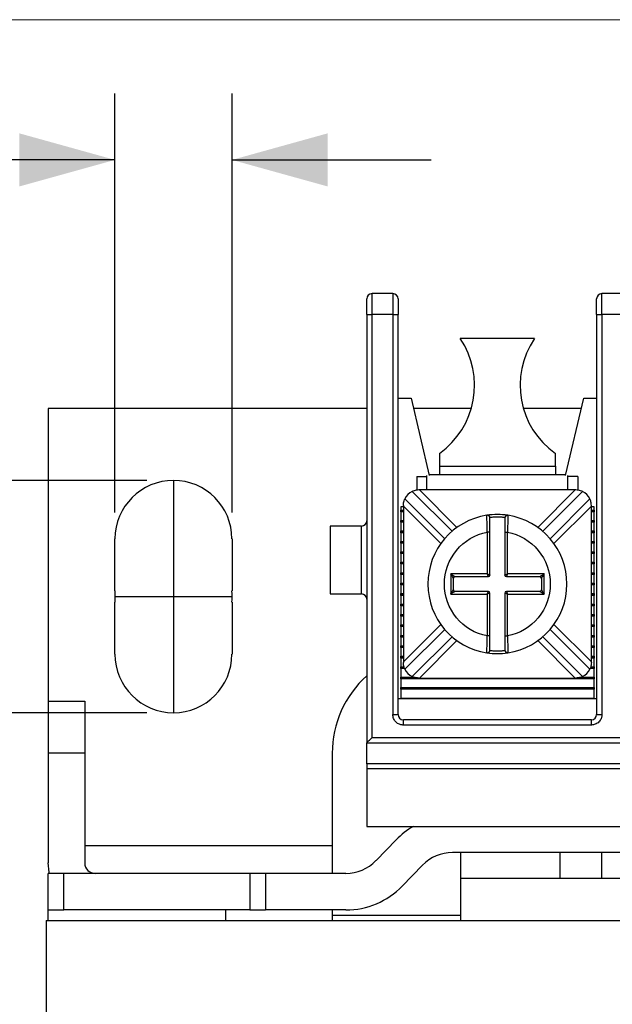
# Model space of a CAD drawing. Header units: inches. Extents: x 0 to 17, y 0 to 11.
# Tile 14 of 24: x 2.4 to 3.5, y 9.1 to 11. Entities that reach past the tile are written whole.
import ezdxf

# ---------------------------------------------------------------- set-up
doc = ezdxf.new("R2010")
doc.units = ezdxf.units.IN
doc.header["$MEASUREMENT"] = 0
doc.linetypes.add('SLD-Center', pattern=[0.75, 0.6, -0.05, 0.05, -0.05])
doc.linetypes.add('SLD-Solid', pattern=[0])
doc.layers.add('CENTER', color=40, linetype='SLD-Center')
doc.layers.add('SLD-DEFPOINTS', color=7, linetype='Continuous')
doc.layers.add('DIMENSIONS', color=140, linetype='SLD-Solid', lineweight=25)
doc.styles.add('SLDTEXTSTYLE0', font='GOTHIC.TTF', dxfattribs={"width": 0.913})
doc.dimstyles.new('SLDDIMSTYLE1', dxfattribs={"dimtxt": 0.15, "dimasz": 0.18, "dimexe": 0, "dimexo": 0.0625, "dimgap": 0.0375, "dimtad": 0, "dimtih": 1, "dimtoh": 1, "dimrnd": 1e-09, "dimdsep": 46, "dimtxsty": 'SLDTEXTSTYLE0', "dimsah": 1, "dimcen": 0.09, "dimadec": 0, "dimazin": 2, "dimtfac": 1, "dimtofl": 0, "dimtmove": 0, "dimatfit": 3, "dimfxl": 0, "dimfrac": 2, "dimtolj": 1, "dimtzin": 12, "dimarcsym": 0})
doc.dimstyles.new('SLDDIMSTYLE2', dxfattribs={"dimtxt": 0.15, "dimasz": 0.18, "dimexe": 0, "dimexo": 0.0625, "dimgap": 0.0375, "dimtad": 0, "dimtih": 1, "dimtoh": 1, "dimrnd": 1e-09, "dimdsep": 46, "dimtxsty": 'SLDTEXTSTYLE0', "dimsah": 1, "dimcen": 0.09, "dimadec": 0, "dimazin": 2, "dimtfac": 1, "dimtmove": 0, "dimatfit": 0, "dimfxl": 0, "dimfrac": 2, "dimtolj": 1, "dimtzin": 12, "dimarcsym": 0})

# ---------------------------------------------------------------- blocks, each defined once
blk = doc.blocks.new('Block2')
at = {"color": 7, "linetype": 'SLD-Solid', "lineweight": 18}
blk.add_line((17, 11), (0, 11), dxfattribs=at)
blk = doc.blocks.new('_D_5')
at = {"layer": 'DIMENSIONS'}
for p, q in [((2.6261, 10.1319), (1.8904, 10.1319)), ((2.0154, 10.1319), (2.0154, 9.6941)), ((2.6261, 9.6941), (1.8904, 9.6941)), ((2.0154, 9.4179), (2.0154, 9.6941)), ((1.1394, 9.4168), (1.0937, 9.4168)), ((1.0937, 9.4168), (1.0937, 9.1786)), ((1.5274, 9.4168), (1.5731, 9.4168)), ((1.5731, 9.4168), (1.5731, 9.1786)), ((1.7654, 9.4179), (2.0154, 9.4179)), ((1.0937, 9.1786), (1.1394, 9.1786)), ((1.5731, 9.1786), (1.5274, 9.1786))]:
    blk.add_line(p, q, dxfattribs=at)
for points in [[(2.0154, 10.1319), (1.9654, 9.9519), (2.0654, 9.9519)], [(2.0154, 9.6941), (2.0654, 9.8741), (1.9654, 9.8741)]]:
    blk.add_solid(points, dxfattribs=at)
at = {"layer": 'DIMENSIONS', "char_height": 0.15, "attachment_point": 1, "style": 'SLDTEXTSTYLE0'}
for s, insert in [('0.44', (1.1394, 9.6388)), ('11.1', (1.1394, 9.3702))]:
    blk.add_mtext(s, dxfattribs=dict(at, insert=insert))
blk = doc.blocks.new('_D_7')
at = {"layer": 'DIMENSIONS'}
for p, q in [((2.5659, 10.0717), (2.5659, 10.8608)), ((2.7864, 10.0717), (2.7864, 10.8608)), ((1.6675, 10.7346), (1.6218, 10.7346)), ((1.6218, 10.7346), (1.6218, 10.4965)), ((1.9446, 10.7346), (1.9903, 10.7346)), ((1.9903, 10.7346), (1.9903, 10.4965)), ((2.5659, 10.7358), (2.1218, 10.7358)), ((2.7864, 10.7358), (3.1614, 10.7358)), ((1.6218, 10.4965), (1.6675, 10.4965)), ((1.9903, 10.4965), (1.9446, 10.4965))]:
    blk.add_line(p, q, dxfattribs=at)
for points in [[(2.5659, 10.7358), (2.3859, 10.7858), (2.3859, 10.6858)], [(2.7864, 10.7358), (2.9664, 10.6858), (2.9664, 10.7858)]]:
    blk.add_solid(points, dxfattribs=at)
at = {"layer": 'DIMENSIONS', "char_height": 0.15, "attachment_point": 1, "style": 'SLDTEXTSTYLE0'}
for s, insert in [('0.22', (1.6121, 10.9567)), ('5.6', (1.6675, 10.6881))]:
    blk.add_mtext(s, dxfattribs=dict(at, insert=insert))

msp = doc.modelspace()

# ---------------------------------------------------------------- linework, layer by layer
for p, q in [((3.0502, 10.4445), (3.0502, 10.4839)), ((3.0895, 10.4839), (3.0502, 10.4839)), ((3.0895, 10.4839), (3.0895, 10.4445)), ((3.4832, 10.4445), (3.4832, 10.4839)), ((3.5226, 10.4839), (3.4832, 10.4839)), ((3.0403, 10.4445), (3.0502, 10.4445)), ((3.0403, 10.4445), (3.0403, 9.6374)), ((3.0502, 9.6473), (3.0502, 10.4445)), ((3.0895, 10.4445), (3.0502, 10.4445)), ((3.0895, 10.4445), (3.0895, 9.6906)), ((3.0895, 10.4445), (3.0994, 10.4445)), ((3.0994, 9.6906), (3.0994, 10.4445)), ((3.4734, 10.4445), (3.4832, 10.4445)), ((3.4734, 10.4445), (3.4734, 9.6906)), ((3.4832, 10.4445), (3.4832, 9.6906)), ((3.5226, 10.4445), (3.4832, 10.4445)), ((3.3563, 10.3992), (3.2165, 10.3992)), ((3.0994, 10.287), (3.1238, 10.287)), ((3.1238, 10.287), (3.158, 10.1411)), ((3.4147, 10.1411), (3.449, 10.287)), ((3.449, 10.287), (3.4734, 10.287)), ((3.0403, 10.2673), (2.4399, 10.2673)), ((2.4399, 10.2673), (2.4399, 9.7162)), ((3.2373, 10.2673), (3.1284, 10.2673)), ((3.4444, 10.2673), (3.3355, 10.2673)), ((3.1771, 10.1827), (3.1771, 10.159)), ((3.3956, 10.159), (3.3956, 10.1827)), ((3.1771, 10.159), (3.1771, 10.1433)), ((3.1771, 10.159), (3.3956, 10.159)), ((3.3956, 10.159), (3.3956, 10.1433)), ((3.1348, 10.1394), (3.1535, 10.1394)), ((3.1348, 10.1394), (3.1348, 10.1135)), ((3.1535, 10.1138), (3.1535, 10.1411)), ((3.1575, 10.1433), (3.4153, 10.1433)), ((3.4193, 10.1138), (3.4193, 10.1411)), ((3.438, 10.1394), (3.4193, 10.1394)), ((3.438, 10.1394), (3.438, 10.1136)), ((3.1398, 10.1138), (3.1382, 10.1138)), ((3.4329, 10.1138), (3.1398, 10.1138)), ((3.1398, 10.1138), (3.2103, 10.0433)), ((3.3624, 10.0433), (3.4329, 10.1138)), ((3.4345, 10.1138), (3.4329, 10.1138)), ((3.1871, 10.022), (3.112, 10.0971)), ((3.1259, 10.111), (3.201, 10.036)), ((3.3718, 10.036), (3.4469, 10.111)), ((3.4608, 10.0971), (3.3857, 10.022)), ((3.1043, 10.0819), (3.1043, 10.0761)), ((3.1092, 10.0819), (3.1043, 10.0819)), ((3.1043, 10.0761), (3.1092, 10.0761)), ((3.1043, 10.0744), (3.1043, 10.0761)), ((3.1092, 10.0744), (3.1043, 10.0744)), ((3.1043, 10.0728), (3.1043, 10.0744)), ((3.1092, 10.0848), (3.1092, 10.0832)), ((3.1092, 10.0832), (3.1092, 9.7901)), ((3.1797, 10.0127), (3.1092, 10.0832)), ((3.4635, 10.0832), (3.393, 10.0127)), ((3.4635, 10.0832), (3.4635, 10.0848)), ((3.4635, 9.7901), (3.4635, 10.0832)), ((3.4685, 10.0819), (3.4635, 10.0819)), ((3.4635, 10.0761), (3.4685, 10.0761)), ((3.4685, 10.0744), (3.4635, 10.0744)), ((3.4685, 10.0761), (3.4685, 10.0819)), ((3.4685, 10.0761), (3.4685, 10.0744)), ((3.4685, 10.0744), (3.4685, 10.0728)), ((3.1092, 10.0728), (3.1043, 10.0728)), ((3.1043, 10.0728), (3.1043, 10.0564)), ((3.1043, 10.0564), (3.1092, 10.0564)), ((3.1043, 10.0547), (3.1043, 10.0564)), ((3.2666, 10.0649), (3.2666, 10.0661)), ((3.3061, 10.0661), (3.3061, 10.0649)), ((3.4685, 10.0728), (3.4635, 10.0728)), ((3.4635, 10.0564), (3.4685, 10.0564)), ((3.4685, 10.0564), (3.4685, 10.0728)), ((3.4685, 10.0564), (3.4685, 10.0547)), ((3.0305, 10.0459), (2.9714, 10.0459)), ((2.9714, 10.0459), (2.9714, 9.9179)), ((3.0305, 9.9179), (3.0305, 10.0459)), ((3.1092, 10.0547), (3.1043, 10.0547)), ((3.1043, 10.0531), (3.1043, 10.0547)), ((3.1092, 10.0531), (3.1043, 10.0531)), ((3.1043, 10.0531), (3.1043, 10.0367)), ((3.4685, 10.0547), (3.4635, 10.0547)), ((3.4685, 10.0531), (3.4635, 10.0531)), ((3.4685, 10.0547), (3.4685, 10.0531)), ((3.4685, 10.0367), (3.4685, 10.0531)), ((2.5659, 9.9235), (2.5659, 10.0217)), ((2.7864, 10.0217), (2.7864, 9.9235)), ((3.1043, 10.0367), (3.1092, 10.0367)), ((3.1043, 10.0351), (3.1043, 10.0367)), ((3.1092, 10.0351), (3.1043, 10.0351)), ((3.1043, 10.0334), (3.1043, 10.0351)), ((3.1043, 10.0334), (3.1043, 10.017)), ((3.1092, 10.0334), (3.1043, 10.0334)), ((3.2724, 10.0346), (3.2674, 10.0346)), ((3.2674, 10.0346), (3.2674, 9.9556)), ((3.2724, 9.9536), (3.2724, 10.0346)), ((3.3004, 10.0346), (3.3054, 10.0346)), ((3.3004, 10.0346), (3.3004, 9.9536)), ((3.3054, 9.9556), (3.3054, 10.0346)), ((3.4635, 10.0367), (3.4685, 10.0367)), ((3.4685, 10.0351), (3.4635, 10.0351)), ((3.4685, 10.0334), (3.4635, 10.0334)), ((3.4685, 10.0367), (3.4685, 10.0351)), ((3.4685, 10.0351), (3.4685, 10.0334)), ((3.4685, 10.017), (3.4685, 10.0334)), ((3.1043, 10.0154), (3.1043, 10.017)), ((3.1043, 10.017), (3.1092, 10.017)), ((3.1043, 10.0137), (3.1043, 10.0154)), ((3.1092, 10.0154), (3.1043, 10.0154)), ((3.1092, 10.0137), (3.1043, 10.0137)), ((3.1043, 10.0137), (3.1043, 9.9973)), ((3.4635, 10.017), (3.4685, 10.017)), ((3.4685, 10.0154), (3.4635, 10.0154)), ((3.4685, 10.0137), (3.4635, 10.0137)), ((3.4685, 10.017), (3.4685, 10.0154)), ((3.4685, 10.0154), (3.4685, 10.0137)), ((3.4685, 9.9973), (3.4685, 10.0137)), ((3.1043, 9.9957), (3.1043, 9.9973)), ((3.1043, 9.9973), (3.1092, 9.9973)), ((3.1043, 9.9941), (3.1043, 9.9957)), ((3.1092, 9.9957), (3.1043, 9.9957)), ((3.1092, 9.9941), (3.1043, 9.9941)), ((3.1043, 9.9941), (3.1043, 9.9776)), ((3.4635, 9.9973), (3.4685, 9.9973)), ((3.4685, 9.9957), (3.4635, 9.9957)), ((3.4685, 9.9941), (3.4635, 9.9941)), ((3.4685, 9.9973), (3.4685, 9.9957)), ((3.4685, 9.9957), (3.4685, 9.9941)), ((3.4685, 9.9776), (3.4685, 9.9941)), ((3.1043, 9.976), (3.1043, 9.9776)), ((3.1043, 9.9776), (3.1092, 9.9776)), ((3.1043, 9.9744), (3.1043, 9.976)), ((3.1092, 9.976), (3.1043, 9.976)), ((3.1092, 9.9744), (3.1043, 9.9744)), ((3.1043, 9.9744), (3.1043, 9.9579)), ((3.4635, 9.9776), (3.4685, 9.9776)), ((3.4685, 9.976), (3.4635, 9.976)), ((3.4685, 9.9744), (3.4635, 9.9744)), ((3.4685, 9.9776), (3.4685, 9.976)), ((3.4685, 9.976), (3.4685, 9.9744)), ((3.4685, 9.9579), (3.4685, 9.9744)), ((3.1043, 9.9563), (3.1043, 9.9579)), ((3.1043, 9.9579), (3.1092, 9.9579)), ((3.1043, 9.9547), (3.1043, 9.9563)), ((3.1043, 9.9563), (3.1092, 9.9563)), ((3.1092, 9.9547), (3.1043, 9.9547)), ((3.1043, 9.9547), (3.1043, 9.9383)), ((3.2674, 9.9556), (3.1984, 9.9556)), ((3.1984, 9.9556), (3.1984, 9.9176)), ((3.2034, 9.9256), (3.2034, 9.9476)), ((3.2064, 9.9506), (3.2694, 9.9506)), ((3.3034, 9.9506), (3.3664, 9.9506)), ((3.3744, 9.9556), (3.3054, 9.9556)), ((3.3694, 9.9476), (3.3694, 9.9256)), ((3.3744, 9.9176), (3.3744, 9.9556)), ((3.4635, 9.9579), (3.4685, 9.9579)), ((3.4635, 9.9563), (3.4685, 9.9563)), ((3.4685, 9.9547), (3.4635, 9.9547)), ((3.4685, 9.9579), (3.4685, 9.9563)), ((3.4685, 9.9563), (3.4685, 9.9547)), ((3.4685, 9.9383), (3.4685, 9.9547)), ((3.1043, 9.9366), (3.1043, 9.9383)), ((3.1043, 9.9383), (3.1092, 9.9383)), ((3.1043, 9.935), (3.1043, 9.9366)), ((3.1043, 9.9366), (3.1092, 9.9366)), ((3.1092, 9.935), (3.1043, 9.935)), ((3.1043, 9.935), (3.1043, 9.9186)), ((3.4635, 9.9383), (3.4685, 9.9383)), ((3.4635, 9.9366), (3.4685, 9.9366)), ((3.4685, 9.935), (3.4635, 9.935)), ((3.4685, 9.9383), (3.4685, 9.9366)), ((3.4685, 9.9366), (3.4685, 9.935)), ((3.4685, 9.9186), (3.4685, 9.935)), ((2.9714, 9.9179), (3.0305, 9.9179)), ((3.1043, 9.9169), (3.1043, 9.9186)), ((3.1043, 9.9186), (3.1092, 9.9186)), ((3.1043, 9.9169), (3.1092, 9.9169)), ((3.1043, 9.9153), (3.1043, 9.9169)), ((3.1092, 9.9153), (3.1043, 9.9153)), ((3.1043, 9.9153), (3.1043, 9.8989)), ((3.1984, 9.9176), (3.2674, 9.9176)), ((3.2694, 9.9226), (3.2064, 9.9226)), ((3.2674, 9.9176), (3.2674, 9.8387)), ((3.2724, 9.8387), (3.2724, 9.9196)), ((3.3004, 9.9196), (3.3004, 9.8387)), ((3.3664, 9.9226), (3.3034, 9.9226)), ((3.3054, 9.8387), (3.3054, 9.9176)), ((3.3054, 9.9176), (3.3744, 9.9176)), ((3.4635, 9.9186), (3.4685, 9.9186)), ((3.4635, 9.9169), (3.4685, 9.9169)), ((3.4685, 9.9153), (3.4635, 9.9153)), ((3.4685, 9.9186), (3.4685, 9.9169)), ((3.4685, 9.9169), (3.4685, 9.9153)), ((3.4685, 9.8989), (3.4685, 9.9153)), ((2.5659, 9.8044), (2.5659, 9.9025)), ((2.7864, 9.9025), (2.7864, 9.8044)), ((3.1043, 9.8973), (3.1043, 9.8989)), ((3.1043, 9.8989), (3.1092, 9.8989)), ((3.1043, 9.8973), (3.1092, 9.8973)), ((3.1043, 9.8956), (3.1043, 9.8973)), ((3.1092, 9.8956), (3.1043, 9.8956)), ((3.1043, 9.8956), (3.1043, 9.8792)), ((3.4635, 9.8989), (3.4685, 9.8989)), ((3.4635, 9.8973), (3.4685, 9.8973)), ((3.4685, 9.8956), (3.4635, 9.8956)), ((3.4685, 9.8989), (3.4685, 9.8973)), ((3.4685, 9.8973), (3.4685, 9.8956)), ((3.4685, 9.8792), (3.4685, 9.8956)), ((3.1043, 9.8776), (3.1043, 9.8792)), ((3.1043, 9.8792), (3.1092, 9.8792)), ((3.1043, 9.8776), (3.1092, 9.8776)), ((3.1043, 9.8759), (3.1043, 9.8776)), ((3.1092, 9.8759), (3.1043, 9.8759)), ((3.1043, 9.8759), (3.1043, 9.8595)), ((3.4635, 9.8792), (3.4685, 9.8792)), ((3.4635, 9.8776), (3.4685, 9.8776)), ((3.4685, 9.8759), (3.4635, 9.8759)), ((3.4685, 9.8792), (3.4685, 9.8776)), ((3.4685, 9.8776), (3.4685, 9.8759)), ((3.4685, 9.8595), (3.4685, 9.8759)), ((3.1043, 9.8579), (3.1043, 9.8595)), ((3.1043, 9.8595), (3.1092, 9.8595)), ((3.1092, 9.8579), (3.1043, 9.8579)), ((3.1043, 9.8563), (3.1043, 9.8579)), ((3.1092, 9.8563), (3.1043, 9.8563)), ((3.1043, 9.8563), (3.1043, 9.8398)), ((3.1092, 9.7901), (3.1797, 9.8606)), ((3.393, 9.8606), (3.4635, 9.7901)), ((3.4635, 9.8595), (3.4685, 9.8595)), ((3.4685, 9.8579), (3.4635, 9.8579)), ((3.4685, 9.8563), (3.4635, 9.8563)), ((3.4685, 9.8595), (3.4685, 9.8579)), ((3.4685, 9.8579), (3.4685, 9.8563)), ((3.4685, 9.8398), (3.4685, 9.8563)), ((3.1043, 9.8398), (3.1092, 9.8398)), ((3.1043, 9.8382), (3.1043, 9.8398)), ((3.1092, 9.8382), (3.1043, 9.8382)), ((3.1043, 9.8366), (3.1043, 9.8382)), ((3.1092, 9.8366), (3.1043, 9.8366)), ((3.1043, 9.8366), (3.1043, 9.8202)), ((3.112, 9.7761), (3.1871, 9.8512)), ((3.201, 9.8373), (3.1259, 9.7622)), ((3.2724, 9.8387), (3.2674, 9.8387)), ((3.3004, 9.8387), (3.3054, 9.8387)), ((3.4469, 9.7622), (3.3718, 9.8373)), ((3.3857, 9.8512), (3.4608, 9.7761)), ((3.4635, 9.8398), (3.4685, 9.8398)), ((3.4685, 9.8382), (3.4635, 9.8382)), ((3.4685, 9.8366), (3.4635, 9.8366)), ((3.4685, 9.8398), (3.4685, 9.8382)), ((3.4685, 9.8382), (3.4685, 9.8366)), ((3.4685, 9.8202), (3.4685, 9.8366)), ((3.1043, 9.8202), (3.1092, 9.8202)), ((3.1043, 9.8185), (3.1043, 9.8202)), ((3.1092, 9.8185), (3.1043, 9.8185)), ((3.1043, 9.8169), (3.1043, 9.8185)), ((3.1092, 9.8169), (3.1043, 9.8169)), ((3.1043, 9.8169), (3.1043, 9.8005)), ((3.2103, 9.83), (3.1398, 9.7595)), ((3.4329, 9.7595), (3.3624, 9.83)), ((3.4635, 9.8202), (3.4685, 9.8202)), ((3.4685, 9.8185), (3.4635, 9.8185)), ((3.4685, 9.8169), (3.4635, 9.8169)), ((3.4685, 9.8202), (3.4685, 9.8185)), ((3.4685, 9.8185), (3.4685, 9.8169)), ((3.4685, 9.8005), (3.4685, 9.8169)), ((3.1043, 9.8005), (3.1092, 9.8005)), ((3.1043, 9.7988), (3.1043, 9.8005)), ((3.1092, 9.7988), (3.1043, 9.7988)), ((3.1043, 9.7972), (3.1043, 9.7988)), ((3.1092, 9.7972), (3.1043, 9.7972)), ((3.1043, 9.7972), (3.1043, 9.7808)), ((3.2666, 9.8071), (3.2666, 9.8083)), ((3.3061, 9.8083), (3.3061, 9.8071)), ((3.4635, 9.8005), (3.4685, 9.8005)), ((3.4685, 9.7988), (3.4635, 9.7988)), ((3.4685, 9.7972), (3.4635, 9.7972)), ((3.4685, 9.8005), (3.4685, 9.7988)), ((3.4685, 9.7988), (3.4685, 9.7972)), ((3.4685, 9.7808), (3.4685, 9.7972)), ((3.1043, 9.7808), (3.1103, 9.7808)), ((3.1043, 9.7792), (3.1043, 9.7808)), ((3.1108, 9.7792), (3.1043, 9.7792)), ((3.1043, 9.7775), (3.1043, 9.7792)), ((3.1114, 9.7775), (3.1043, 9.7775)), ((3.1043, 9.7775), (3.1043, 9.7611)), ((3.1092, 9.7901), (3.1092, 9.7885)), ((3.4685, 9.7775), (3.4614, 9.7775)), ((3.4685, 9.7792), (3.462, 9.7792)), ((3.4625, 9.7808), (3.4685, 9.7808)), ((3.4635, 9.7885), (3.4635, 9.7901)), ((3.4685, 9.7808), (3.4685, 9.7792)), ((3.4685, 9.7792), (3.4685, 9.7775)), ((3.4685, 9.7611), (3.4685, 9.7775)), ((3.1043, 9.7611), (3.1287, 9.7611)), ((3.1043, 9.7595), (3.1043, 9.7611)), ((3.1043, 9.7595), (3.1382, 9.7595)), ((3.1043, 9.7578), (3.1043, 9.7595)), ((3.1382, 9.7595), (3.1398, 9.7595)), ((3.1398, 9.7595), (3.4329, 9.7595)), ((3.4329, 9.7595), (3.4345, 9.7595)), ((3.4345, 9.7595), (3.4685, 9.7595)), ((3.4441, 9.7611), (3.4685, 9.7611)), ((3.4685, 9.7611), (3.4685, 9.7595)), ((3.4685, 9.7595), (3.4685, 9.7578)), ((3.4685, 9.7578), (3.1043, 9.7578)), ((3.1043, 9.7578), (3.1043, 9.7414)), ((3.1043, 9.7414), (3.4685, 9.7414)), ((3.1043, 9.7398), (3.1043, 9.7414)), ((3.4685, 9.7414), (3.4685, 9.7578)), ((3.4685, 9.7414), (3.4685, 9.7398)), ((3.1043, 9.7398), (3.4685, 9.7398)), ((3.1043, 9.7382), (3.1043, 9.7398)), ((3.4685, 9.7382), (3.1043, 9.7382)), ((3.1043, 9.7382), (3.1043, 9.7217)), ((3.4685, 9.7398), (3.4685, 9.7382)), ((3.4685, 9.7217), (3.4685, 9.7382)), ((2.4399, 9.7162), (2.5088, 9.7162)), ((2.4399, 9.7162), (2.4399, 9.6177)), ((2.5088, 9.7162), (2.5088, 9.6177)), ((3.4734, 9.7201), (3.0994, 9.7201)), ((3.1043, 9.7217), (3.4685, 9.7217)), ((3.1043, 9.7201), (3.1043, 9.7217)), ((3.4685, 9.7217), (3.4685, 9.7201)), ((3.0895, 9.6906), (3.0994, 9.6906)), ((3.4734, 9.6906), (3.4832, 9.6906)), ((3.1092, 9.6709), (3.1092, 9.6807)), ((3.4635, 9.6807), (3.1092, 9.6807)), ((3.4635, 9.6709), (3.1092, 9.6709)), ((3.4635, 9.6709), (3.4635, 9.6807)), ((3.0403, 9.6374), (4.8317, 9.6374)), ((3.0403, 9.5981), (3.0403, 9.6374)), ((3.0502, 9.6473), (4.8218, 9.6473)), ((2.4399, 9.6177), (2.4399, 9.411)), ((2.5088, 9.6177), (2.4399, 9.6177)), ((2.5088, 9.6177), (2.5088, 9.411)), ((2.9754, 9.6177), (2.9754, 9.3914)), ((4.8317, 9.5981), (3.0403, 9.5981)), ((3.0403, 9.5981), (3.0403, 9.5882)), ((4.8317, 9.5882), (3.0403, 9.5882)), ((3.0403, 9.5882), (3.0403, 9.4799)), ((3.0403, 9.4799), (4.8317, 9.4799)), ((2.5088, 9.444), (2.9754, 9.444)), ((3.0955, 9.4545), (3.0577, 9.4154)), ((4.6703, 9.4307), (3.2017, 9.4307)), ((3.2175, 9.3815), (3.2175, 9.4307)), ((3.4045, 9.3815), (3.4045, 9.4307)), ((3.4832, 9.3815), (3.4832, 9.4307)), ((3.1072, 9.3675), (3.1451, 9.4067)), ((2.4399, 9.3225), (2.4399, 9.3914)), ((2.4695, 9.3914), (2.4399, 9.3914)), ((2.4695, 9.3225), (2.4695, 9.3914)), ((2.8199, 9.3914), (2.4695, 9.3914)), ((2.8199, 9.3914), (2.8199, 9.3225)), ((2.8494, 9.3914), (2.8199, 9.3914)), ((2.8494, 9.3914), (2.8494, 9.3225)), ((3.001, 9.3914), (2.8494, 9.3914)), ((3.6998, 9.3815), (3.2175, 9.3815)), ((3.2175, 9.3028), (3.2175, 9.3815)), ((2.4399, 9.3028), (2.4399, 9.3225)), ((2.4399, 9.3225), (2.4695, 9.3225)), ((2.8199, 9.3225), (2.4695, 9.3225)), ((2.7746, 9.3028), (2.7746, 9.3225)), ((2.8199, 9.3225), (2.8494, 9.3225)), ((3.001, 9.3225), (2.8494, 9.3225)), ((2.9754, 9.3225), (2.9754, 9.3126)), ((2.436, 9.3028), (2.436, 7.3736)), ((2.436, 9.3028), (3.2175, 9.3028)), ((2.9754, 9.3126), (3.2175, 9.3126)), ((2.9754, 9.3126), (2.9754, 9.3028)), ((3.2175, 9.3028), (4.6545, 9.3028))]:
    msp.add_line(p, q)
at = {"flags": 128}
for points in [[(3.0403, 9.6374), (3.0405, 9.6376), (3.0409, 9.638), (3.0416, 9.6387), (3.0426, 9.6397), (3.0438, 9.6409), (3.0452, 9.6423), (3.0468, 9.6439), (3.0485, 9.6456), (3.0502, 9.6473)], [(2.4421, 9.3914), (2.4416, 9.3938), (2.4399, 9.411)]]:
    msp.add_lwpolyline(points, dxfattribs=at)
for centre, radius, start, end in [((3.0502, 10.474), 0.00984, 90, 180), ((3.0895, 10.474), 0.00984, 0, 90), ((3.4832, 10.474), 0.00984, 90, 180), ((3.086, 10.3111), 0.1575, 305.3666, 34.0237), ((3.4868, 10.3111), 0.1575, 145.9763, 234.6334), ((2.6761, 10.0217), 0.1102, 0, 180), ((3.1382, 10.0848), 0.029, 115.1598, 154.8402), ((3.4345, 10.0848), 0.029, 25.1598, 64.8402), ((3.2864, 9.9366), 0.131, 98.6729, 261.3271), ((3.2864, 9.9366), 0.131, 81.3271, 98.6729), ((3.2674, 10.0612), 0.005, 0, 98.6729), ((3.3054, 10.0612), 0.005, 81.3271, 180), ((3.2864, 9.9366), 0.131, 278.6729, 81.3271), ((3.0305, 10.0557), 0.00984, 270, 0), ((3.2064, 9.9476), 0.003, 90, 180), ((3.2694, 9.9536), 0.003, 270, 0), ((3.3034, 9.9536), 0.003, 180, 270), ((3.3664, 9.9476), 0.003, 0, 90), ((2.6761, 9.913), 0.1107, 174.5532, 185.4468), ((2.6761, 9.913), 0.1107, 354.5532, 5.4468), ((3.0305, 9.9081), 0.00984, 0, 90), ((3.2064, 9.9256), 0.003, 180, 270), ((3.2694, 9.9196), 0.003, 0, 90), ((3.3034, 9.9196), 0.003, 90, 180), ((3.3664, 9.9256), 0.003, 270, 360), ((2.6761, 9.8044), 0.1102, 180, 0), ((3.2674, 9.8121), 0.005, 261.3271, 0), ((3.2864, 9.9366), 0.131, 261.3271, 278.6729), ((3.3054, 9.8121), 0.005, 180, 278.6729), ((3.1722, 9.6177), 0.1969, 132.0671, 180), ((3.1382, 9.7885), 0.029, 205.1598, 244.8402), ((3.4345, 9.7885), 0.029, 295.1598, 334.8402), ((3.1092, 9.6906), 0.00984, 180, 270), ((3.4635, 9.6906), 0.00984, 270, 0), ((3.2017, 9.352), 0.1476, 119.9264, 136), ((3.2017, 9.352), 0.0787, 90, 136), ((2.5285, 9.411), 0.0197, 180, 270), ((3.001, 9.4701), 0.0787, 270, 316), ((3.001, 9.4701), 0.1476, 270, 316)]:
    msp.add_arc(centre, radius, start, end)
for points in [[(3.0403, 10.4445), (3.0403, 10.4608), (3.0403, 10.474), (3.0403, 10.474)], [(3.0994, 10.474), (3.0994, 10.474), (3.0994, 10.4608), (3.0994, 10.4445)], [(3.4734, 10.4445), (3.4734, 10.4608), (3.4734, 10.474), (3.4734, 10.474)]]:
    msp.add_open_spline(points, degree=3)
for points, knots in [([(3.1382, 10.1138), (3.135, 10.1138), (3.1318, 10.1132), (3.1272, 10.1117), (3.1259, 10.111), (3.1259, 10.111)], [0, 0, 0, 0, 0.5, 0.5, 1, 1, 1, 1]), ([(3.4469, 10.111), (3.4469, 10.111), (3.4455, 10.1117), (3.441, 10.1132), (3.4378, 10.1138), (3.4345, 10.1138)], [0, 0, 0, 0, 0.5, 0.5, 1, 1, 1, 1]), ([(3.1092, 10.0848), (3.1092, 10.088), (3.1098, 10.0912), (3.1113, 10.0958), (3.112, 10.0971), (3.112, 10.0971)], [0, 0, 0, 0, 0.5, 0.5, 1, 1, 1, 1]), ([(3.4635, 10.0848), (3.4635, 10.088), (3.4629, 10.0912), (3.4615, 10.0958), (3.4608, 10.0971), (3.4608, 10.0971)], [0, 0, 0, 0, 0.5, 0.5, 1, 1, 1, 1]), ([(3.2674, 10.0346), (3.2673, 10.0387), (3.267, 10.047), (3.2668, 10.0573), (3.2667, 10.0638), (3.2666, 10.0646), (3.2666, 10.0649)], [0, 0, 0, 0, 0.288659, 0.575483, 0.860502, 1, 1, 1, 1]), ([(3.3004, 10.0618), (3.2981, 10.0621), (3.2934, 10.0625), (3.2864, 10.0627), (3.2793, 10.0625), (3.2747, 10.0621), (3.2723, 10.0618)], [0, 0, 0, 0, 0.2503915, 0.5, 0.7496085, 1, 1, 1, 1]), ([(3.2724, 10.0346), (3.2724, 10.0415), (3.2724, 10.0484), (3.2724, 10.0583), (3.2724, 10.0612), (3.2724, 10.0612)], [0, 0, 0, 0, 0.5, 0.5, 1, 1, 1, 1]), ([(3.3004, 10.0612), (3.3004, 10.0612), (3.3004, 10.0583), (3.3004, 10.0484), (3.3004, 10.0415), (3.3004, 10.0346)], [0, 0, 0, 0, 0.5, 0.5, 1, 1, 1, 1]), ([(3.3061, 10.0649), (3.3061, 10.0646), (3.3061, 10.0638), (3.306, 10.0573), (3.3057, 10.047), (3.3055, 10.0387), (3.3054, 10.0346)], [0, 0, 0, 0, 0.140275, 0.425037, 0.711602, 1, 1, 1, 1]), ([(3.2674, 9.8387), (3.2446, 9.8431), (3.2242, 9.8553), (3.1947, 9.891), (3.1866, 9.9135), (3.1866, 9.9598), (3.1947, 9.9822), (3.2242, 10.018), (3.2446, 10.0301), (3.2674, 10.0346)], [0, 0, 0, 0, 0.25, 0.25, 0.5, 0.5, 0.75, 0.75, 1, 1, 1, 1]), ([(3.3054, 10.0346), (3.3281, 10.0301), (3.3486, 10.018), (3.3781, 9.9822), (3.3861, 9.9598), (3.3861, 9.9366)], [0, 0, 0, 0, 0.5, 0.5, 1, 1, 1, 1]), ([(3.1984, 9.9556), (3.199, 9.9552), (3.2002, 9.9545), (3.2018, 9.9535), (3.203, 9.9527), (3.2042, 9.952), (3.2053, 9.9513), (3.2062, 9.9507), (3.2063, 9.9507), (3.2064, 9.9506)], [0, 0, 0, 0, 0.195411, 0.359659, 0.492868, 0.595285, 0.757522, 0.888982, 1, 1, 1, 1]), ([(3.2034, 9.9476), (3.2034, 9.9477), (3.2033, 9.9477), (3.203, 9.9482), (3.2025, 9.949), (3.2017, 9.9503), (3.2004, 9.9525), (3.1991, 9.9545), (3.1984, 9.9556)], [0, 0, 0, 0, 0.082227, 0.174015, 0.280699, 0.40572, 0.640959, 1, 1, 1, 1]), ([(3.2674, 9.9556), (3.2678, 9.9555), (3.2685, 9.9552), (3.2695, 9.9548), (3.2703, 9.9545), (3.2712, 9.9541), (3.2722, 9.9537), (3.2723, 9.9537), (3.2724, 9.9536)], [0, 0, 0, 0, 0.160526, 0.299538, 0.417061, 0.513165, 0.765648, 1, 1, 1, 1]), ([(3.2694, 9.9506), (3.2694, 9.9507), (3.2693, 9.9507), (3.2691, 9.9512), (3.2688, 9.9521), (3.2682, 9.9536), (3.2677, 9.9549), (3.2674, 9.9556)], [0, 0, 0, 0, 0.155102, 0.317633, 0.488974, 0.701984, 1, 1, 1, 1]), ([(3.3004, 9.9536), (3.3004, 9.9536), (3.3005, 9.9537), (3.301, 9.9539), (3.3019, 9.9542), (3.3033, 9.9548), (3.3046, 9.9553), (3.3054, 9.9556)], [0, 0, 0, 0, 0.155102, 0.317633, 0.488974, 0.701984, 1, 1, 1, 1]), ([(3.3054, 9.9556), (3.3052, 9.9552), (3.3049, 9.9545), (3.3045, 9.9535), (3.3042, 9.9527), (3.3038, 9.9518), (3.3035, 9.9509), (3.3034, 9.9507), (3.3034, 9.9506)], [0, 0, 0, 0, 0.1605263, 0.2995376, 0.4170609, 0.5131653, 0.7656485, 1, 1, 1, 1]), ([(3.3664, 9.9506), (3.3664, 9.9507), (3.3665, 9.9507), (3.367, 9.951), (3.3677, 9.9515), (3.369, 9.9523), (3.3713, 9.9537), (3.3732, 9.9549), (3.3744, 9.9556)], [0, 0, 0, 0, 0.0822268, 0.1740152, 0.2806991, 0.4057205, 0.6409585, 1, 1, 1, 1]), ([(3.3744, 9.9556), (3.374, 9.955), (3.3732, 9.9538), (3.3722, 9.9522), (3.3715, 9.951), (3.3707, 9.9498), (3.37, 9.9487), (3.3695, 9.9478), (3.3694, 9.9477), (3.3694, 9.9476)], [0, 0, 0, 0, 0.195411, 0.359659, 0.492868, 0.595285, 0.757522, 0.888982, 1, 1, 1, 1]), ([(3.3861, 9.9366), (3.3861, 9.9135), (3.3781, 9.891), (3.3486, 9.8553), (3.3281, 9.8431), (3.3054, 9.8387)], [0, 0, 0, 0, 0.5, 0.5, 1, 1, 1, 1]), ([(3.1984, 9.9176), (3.1988, 9.9183), (3.1995, 9.9194), (3.2005, 9.921), (3.2013, 9.9223), (3.202, 9.9235), (3.2027, 9.9246), (3.2033, 9.9254), (3.2033, 9.9256), (3.2034, 9.9256)], [0, 0, 0, 0, 0.195411, 0.359659, 0.492868, 0.595285, 0.757522, 0.888982, 1, 1, 1, 1]), ([(3.2064, 9.9226), (3.2063, 9.9226), (3.2063, 9.9226), (3.2058, 9.9223), (3.205, 9.9218), (3.2037, 9.921), (3.2015, 9.9196), (3.1996, 9.9184), (3.1984, 9.9176)], [0, 0, 0, 0, 0.082227, 0.174015, 0.280699, 0.40572, 0.640959, 1, 1, 1, 1]), ([(3.2674, 9.9176), (3.2675, 9.918), (3.2678, 9.9188), (3.2682, 9.9198), (3.2686, 9.9206), (3.2689, 9.9215), (3.2693, 9.9224), (3.2693, 9.9226), (3.2694, 9.9226)], [0, 0, 0, 0, 0.160526, 0.299538, 0.417061, 0.513165, 0.765648, 1, 1, 1, 1]), ([(3.2724, 9.9196), (3.2723, 9.9196), (3.2723, 9.9196), (3.2718, 9.9194), (3.2709, 9.919), (3.2694, 9.9184), (3.2681, 9.9179), (3.2674, 9.9176)], [0, 0, 0, 0, 0.155102, 0.317633, 0.488974, 0.701984, 1, 1, 1, 1]), ([(3.3054, 9.9176), (3.305, 9.9178), (3.3042, 9.9181), (3.3032, 9.9185), (3.3024, 9.9188), (3.3015, 9.9192), (3.3006, 9.9195), (3.3005, 9.9196), (3.3004, 9.9196)], [0, 0, 0, 0, 0.160526, 0.299538, 0.417061, 0.513165, 0.765648, 1, 1, 1, 1]), ([(3.3034, 9.9226), (3.3034, 9.9226), (3.3034, 9.9225), (3.3036, 9.922), (3.304, 9.9211), (3.3046, 9.9197), (3.3051, 9.9184), (3.3054, 9.9176)], [0, 0, 0, 0, 0.1551017, 0.3176333, 0.4889742, 0.7019841, 1, 1, 1, 1]), ([(3.3744, 9.9176), (3.3737, 9.918), (3.3726, 9.9188), (3.371, 9.9198), (3.3697, 9.9206), (3.3685, 9.9213), (3.3675, 9.922), (3.3666, 9.9225), (3.3664, 9.9226), (3.3664, 9.9226)], [0, 0, 0, 0, 0.195411, 0.359659, 0.492868, 0.595285, 0.757522, 0.888982, 1, 1, 1, 1]), ([(3.3694, 9.9256), (3.3694, 9.9256), (3.3694, 9.9255), (3.3697, 9.925), (3.3702, 9.9243), (3.371, 9.923), (3.3724, 9.9207), (3.3736, 9.9188), (3.3744, 9.9176)], [0, 0, 0, 0, 0.082227, 0.174015, 0.280699, 0.40572, 0.640959, 1, 1, 1, 1]), ([(3.2666, 9.8083), (3.2666, 9.8086), (3.2667, 9.8095), (3.2668, 9.8159), (3.267, 9.8263), (3.2673, 9.8345), (3.2674, 9.8387)], [0, 0, 0, 0, 0.140275, 0.425037, 0.711602, 1, 1, 1, 1]), ([(3.2724, 9.8121), (3.2724, 9.8121), (3.2724, 9.815), (3.2724, 9.8249), (3.2724, 9.8318), (3.2724, 9.8387)], [0, 0, 0, 0, 0.5, 0.5, 1, 1, 1, 1]), ([(3.3004, 9.8387), (3.3004, 9.8318), (3.3004, 9.8249), (3.3004, 9.815), (3.3004, 9.8121), (3.3004, 9.8121)], [0, 0, 0, 0, 0.5, 0.5, 1, 1, 1, 1]), ([(3.3054, 9.8387), (3.3055, 9.8345), (3.3057, 9.8263), (3.306, 9.8159), (3.3061, 9.8095), (3.3061, 9.8086), (3.3061, 9.8083)], [0, 0, 0, 0, 0.288659, 0.575483, 0.860502, 1, 1, 1, 1]), ([(3.2723, 9.8114), (3.2747, 9.8112), (3.2793, 9.8107), (3.2864, 9.8106), (3.2934, 9.8107), (3.2981, 9.8112), (3.3004, 9.8114)], [0, 0, 0, 0, 0.2503915, 0.5, 0.7496085, 1, 1, 1, 1]), ([(3.112, 9.7761), (3.112, 9.7761), (3.1113, 9.7775), (3.1098, 9.7821), (3.1092, 9.7853), (3.1092, 9.7885)], [0, 0, 0, 0, 0.5, 0.5, 1, 1, 1, 1]), ([(3.4635, 9.7885), (3.4635, 9.7853), (3.4629, 9.7821), (3.4615, 9.7775), (3.4608, 9.7761), (3.4608, 9.7761)], [0, 0, 0, 0, 0.5, 0.5, 1, 1, 1, 1]), ([(3.1382, 9.7595), (3.135, 9.7595), (3.1318, 9.7601), (3.1272, 9.7615), (3.1259, 9.7622), (3.1259, 9.7622)], [0, 0, 0, 0, 0.5, 0.5, 1, 1, 1, 1]), ([(3.4469, 9.7622), (3.4469, 9.7622), (3.4455, 9.7615), (3.441, 9.7601), (3.4378, 9.7595), (3.4345, 9.7595)], [0, 0, 0, 0, 0.5, 0.5, 1, 1, 1, 1]), ([(3.1092, 9.6709), (3.1084, 9.6709), (3.1067, 9.671), (3.1043, 9.6715), (3.1015, 9.6724), (3.0983, 9.674), (3.0952, 9.6766), (3.0926, 9.6797), (3.0908, 9.6832), (3.0897, 9.6869), (3.0896, 9.6893), (3.0895, 9.6906)], [0, 0, 0, 0, 0.080115, 0.159741, 0.240152, 0.369781, 0.500092, 0.629721, 0.760033, 0.87985, 1, 1, 1, 1]), ([(3.4832, 9.6906), (3.4832, 9.6897), (3.4831, 9.6881), (3.4827, 9.6857), (3.4817, 9.6828), (3.4801, 9.6797), (3.4776, 9.6766), (3.4744, 9.674), (3.4709, 9.6722), (3.4673, 9.6711), (3.4648, 9.671), (3.4635, 9.6709)], [0, 0, 0, 0, 0.080115, 0.159741, 0.240152, 0.369781, 0.500092, 0.629721, 0.760033, 0.87985, 1, 1, 1, 1])]:
    msp.add_open_spline(points, degree=3, knots=knots)
at = {"layer": 'CENTER'}
for p, q in [((2.6761, 10.1319), (2.6761, 9.6941)), ((2.5654, 9.913), (2.7869, 9.913))]:
    msp.add_line(p, q, dxfattribs=at)

# ---------------------------------------------------------------- block references
at = {"layer": 'SLD-DEFPOINTS'}
msp.add_blockref('Block2', (0, 0), dxfattribs=at)

# ---------------------------------------------------------------- dimensions: what is measured, and where the dimension line sits
at = {"layer": 'DIMENSIONS'}
dim = msp.add_linear_dim(base=(2.5659, 10.7358), p1=(2.7864, 10.0217), p2=(2.5659, 10.0217), dimstyle='SLDDIMSTYLE2', dxfattribs=at)
dim.commit()
dim.dimension.update_dxf_attribs({"geometry": '_D_7', "text_midpoint": (1.8061, 10.7358), "dimtype": 160})
dim = msp.add_linear_dim(base=(2.0154, 9.6941), p1=(2.6761, 10.1319), p2=(2.6761, 9.6941), angle=90, dimstyle='SLDDIMSTYLE1', dxfattribs=at)
dim.commit()
dim.dimension.update_dxf_attribs({"geometry": '_D_5', "text_midpoint": (2.0154, 9.4179), "dimtype": 160})

doc.saveas('drawing.dxf')
